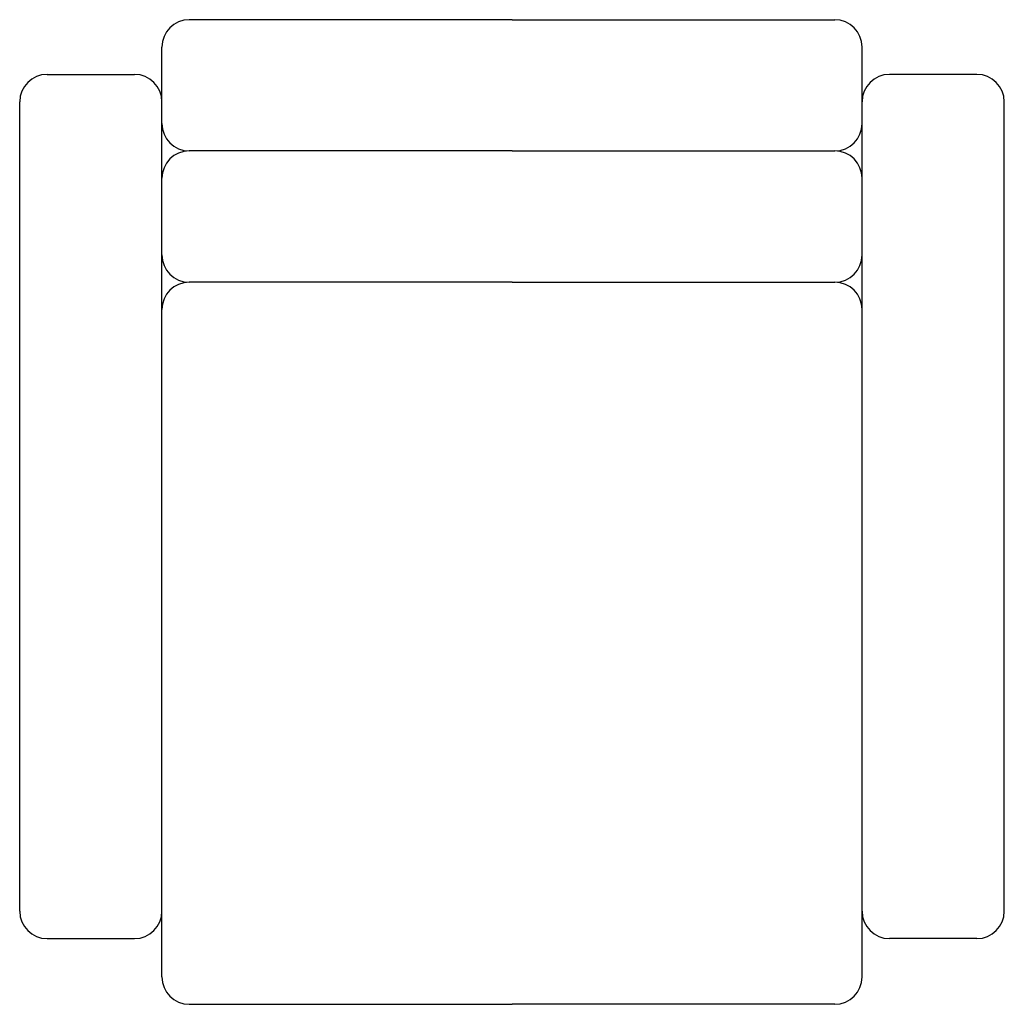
# Model space of a CAD drawing. Extents: x -0.45 to 0.45, y -0.9 to 0.
import ezdxf

# ---------------------------------------------------------------- set-up
doc = ezdxf.new("R2010")
doc.units = 0
doc.header["$MEASUREMENT"] = 0
doc.layers.get('0').update_dxf_attribs({"linetype": 'CONTINUOUS'})

msp = doc.modelspace()

# ---------------------------------------------------------------- linework, layer by layer
for p, q in [((0, 0), (-0.295, 0)), ((0, 0), (0.295, 0)), ((-0.32, -0.875), (-0.32, -0.025)), ((0.32, -0.875), (0.32, -0.025)), ((-0.425, -0.05), (-0.345, -0.05)), ((0.425, -0.05), (0.345, -0.05)), ((-0.45, -0.815), (-0.45, -0.075)), ((0.45, -0.815), (0.45, -0.075)), ((0, -0.12), (-0.295, -0.12)), ((0, -0.12), (0.295, -0.12)), ((0, -0.24), (-0.295, -0.24)), ((0, -0.24), (0.295, -0.24)), ((-0.425, -0.84), (-0.345, -0.84)), ((0.425, -0.84), (0.345, -0.84)), ((-0.295, -0.9), (0, -0.9)), ((0.295, -0.9), (0, -0.9))]:
    msp.add_line(p, q)
for centre, start, end in [((-0.295, -0.025), 90, 180), ((0.295, -0.025), 0, 90), ((-0.425, -0.075), 90, 180), ((-0.345, -0.075), 0, 90), ((0.345, -0.075), 90, 180), ((0.425, -0.075), 0, 90), ((-0.295, -0.095), 180, 270), ((0.295, -0.095), 270, 0), ((-0.295, -0.145), 90, 180), ((0.295, -0.145), 0, 90), ((-0.295, -0.215), 180, 270), ((0.295, -0.215), 270, 0), ((-0.295, -0.265), 90, 180), ((0.295, -0.265), 0, 90), ((-0.425, -0.815), 180, 270), ((-0.345, -0.815), 270, 0), ((0.345, -0.815), 180, 270), ((0.425, -0.815), 270, 0), ((-0.295, -0.875), 180, 270), ((0.295, -0.875), 270, 0)]:
    msp.add_arc(centre, 0.025, start, end)

doc.saveas('drawing.dxf')
